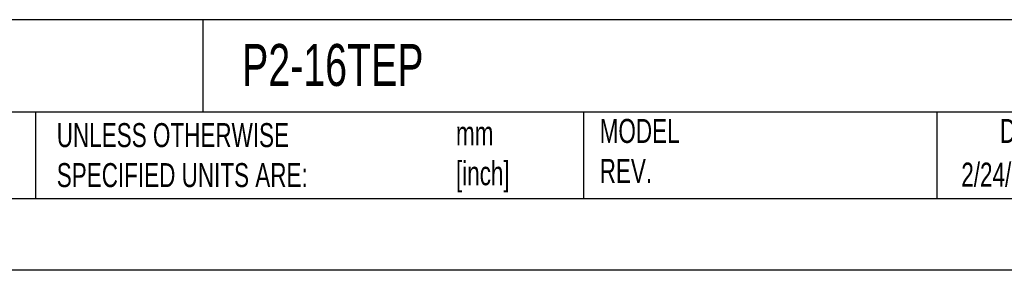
# Model space of a CAD drawing. Header units: millimetres. Extents: x 0 to 559, y 0 to 432.
# Tile 12 of 23: x 279 to 453, y 0 to 44. Entities that reach past the tile are written whole.
import ezdxf

# ---------------------------------------------------------------- set-up
doc = ezdxf.new("R2010")
doc.units = ezdxf.units.MM
doc.header["$LTSCALE"] = 2
doc.linetypes.add('CENTERX2', pattern=[20.32, 12.7, -2.54, 2.54, -2.54])
doc.layers.add('TEXT', color=140, linetype='Continuous', lineweight=25)
doc.styles.add('SLDTEXTSTYLE0', font='TXT', dxfattribs={"width": 0.7})

msp = doc.modelspace()

# ---------------------------------------------------------------- linework, layer by layer
at = {"color": 7, "linetype": 'Continuous'}
msp.add_line((558.8, 0.01), (0, 0.01), dxfattribs=at)
at = {"layer": 'TEXT'}
for p, q in [((546.1, 44.25), (12.7, 44.25)), ((311.52, 44.25), (311.52, 27.94)), ((546.1, 27.94), (12.7, 27.94)), ((282, 27.94), (282, 12.7)), ((378.6, 27.94), (378.6, 12.7)), ((440.93, 27.94), (440.93, 12.7)), ((12.7, 12.7), (546.1, 12.7))]:
    msp.add_line(p, q, dxfattribs=at)

# ---------------------------------------------------------------- texts
at = {"layer": 'TEXT', "linetype": 'CENTERX2', "lineweight": 18, "style": 'SLDTEXTSTYLE0'}
for s, insert, char_height, attachment_point in [('P2-16TEP', (318.42, 39.96), 7.408, 1), ('UNLESS OTHERWISE ^JSPECIFIED UNITS ARE:', (285.74, 25.99), 4.2333, 1), ('MODEL ^JREV.', (381.47, 26.73), 4.2333, 1), ('DRAWING DATE', (467.45, 26.73), 4.2333, 2), ('mm^J[inch]', (356.13, 26.32), 4.233, 1), ('2/24/2026', (445.23, 19.02), 4.233, 1)]:
    msp.add_mtext(s, dxfattribs=dict(at, insert=insert, char_height=char_height, attachment_point=attachment_point))

doc.saveas('drawing.dxf')
